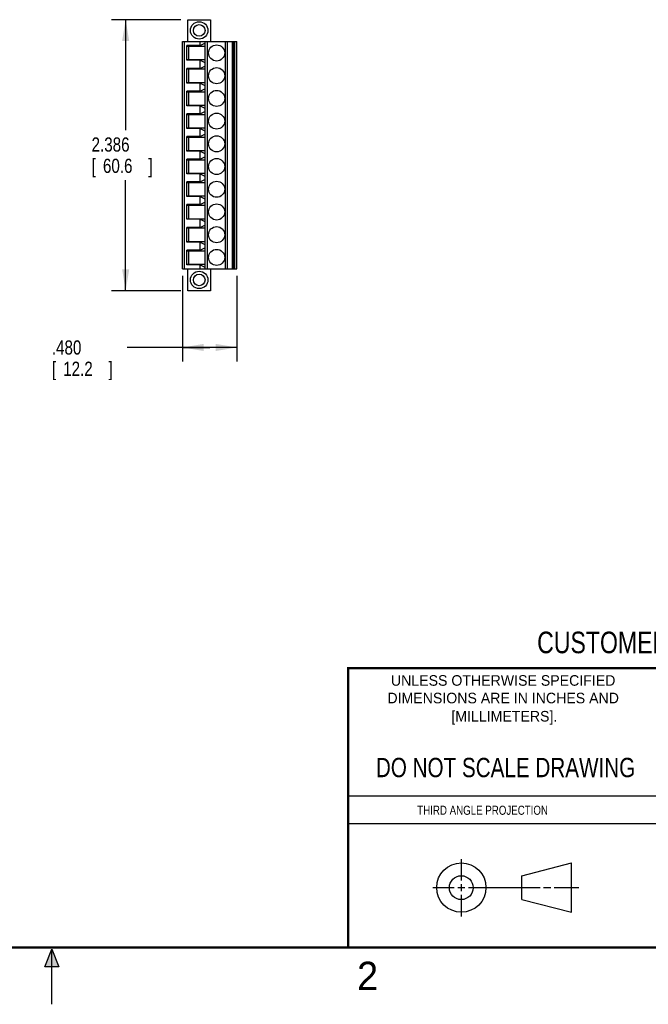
# Model space of a CAD drawing. Header units: inches. Extents: x 0 to 22, y 0 to 17.
# Tile 2 of 9: x 10.7 to 16.3, y 0 to 8.7. Entities that reach past the tile are written whole.
import ezdxf
from ezdxf.enums import TextEntityAlignment as Align

# ---------------------------------------------------------------- set-up
doc = ezdxf.new("R2010")
doc.units = ezdxf.units.IN
doc.header["$LTSCALE"] = 1.21
doc.header["$MEASUREMENT"] = 0
doc.layers.get('0').update_dxf_attribs({"linetype": 'CONTINUOUS'})
doc.layers.add('DIMENSIONS', color=7, linetype='CONTINUOUS')
doc.styles.get("Standard").update_dxf_attribs({"font": 'txt', "width": 0.8})
doc.dimstyles.new('DIMSTYLE_1', dxfattribs={"dimtxt": 0.125, "dimasz": 0.1875, "dimexe": 0.18, "dimexo": 0.0625, "dimgap": 0.09, "dimtad": 0, "dimtih": 1, "dimtoh": 1, "dimdec": 3, "dimzin": 4, "dimdsep": 46, "dimtxsty": 'STANDARD', "dimblk": '_FILLED', "dimblk1": '_FILLED', "dimblk2": '_FILLED', "dimcen": 0.09, "dimadec": 0, "dimazin": 0, "dimtp": 0.01, "dimtm": 0.01, "dimtfac": 1, "dimtdec": 3, "dimtofl": 0, "dimtmove": 0, "dimatfit": 3, "dimldrblk": '_FILLED', "dimfxl": 1, "dimtolj": 1, "dimtzin": 4, "dimarcsym": 0})

# ---------------------------------------------------------------- blocks, each defined once
blk = doc.blocks.new('_FILLED')
at = {"color": 0, "linetype": 'BYBLOCK'}
blk.add_solid([(0, 0), (-1, 0.167), (-1, -0.167)], dxfattribs=at)
blk = doc.blocks.new('*D2')
at = {"layer": 'DIMENSIONS', "color": 2, "linetype": 'CONTINUOUS'}
for p, q in [((12.135, 8.669), (11.5253, 8.669)), ((11.6503, 8.669), (11.6503, 7.6949)), ((11.6503, 6.2832), (11.6503, 7.2574)), ((12.135, 6.2832), (11.5253, 6.2832))]:
    blk.add_line(p, q, dxfattribs=at)
at = {"layer": 'DIMENSIONS', "color": 2, "linetype": 'CONTINUOUS', "xscale": 0.1875, "yscale": 0.1875, "zscale": 0.1875}
for p, rotation in [((11.6503, 8.669), 90), ((11.6503, 6.2832), 270)]:
    blk.add_blockref('_FILLED', p, dxfattribs=dict(at, rotation=rotation))
at = {"layer": 'DIMENSIONS', "color": 2, "linetype": 'CONTINUOUS', "width": 0.8}
for s, p in [('2.386', (11.3503, 7.5074)), ('[', (11.3503, 7.3199)), ('60.6', (11.4503, 7.3199)), (']', (11.8503, 7.3199))]:
    blk.add_text(s, height=0.125, dxfattribs=at).set_placement(p)
blk = doc.blocks.new('*D3')
at = {"layer": 'DIMENSIONS', "color": 2, "linetype": 'CONTINUOUS'}
for p, q in [((12.1503, 6.4136), (12.1503, 5.6582)), ((12.6306, 6.4136), (12.6306, 5.6582)), ((12.3904, 5.7832), (11.6628, 5.7832)), ((12.1503, 5.7832), (12.3904, 5.7832)), ((12.6306, 5.7832), (12.3904, 5.7832))]:
    blk.add_line(p, q, dxfattribs=at)
at = {"layer": 'DIMENSIONS', "color": 2, "linetype": 'CONTINUOUS', "xscale": 0.1875, "yscale": 0.1875, "zscale": 0.1875, "rotation": 180}
blk.add_blockref('_FILLED', (12.1503, 5.7832), dxfattribs=at)
at = {"layer": 'DIMENSIONS', "color": 2, "linetype": 'CONTINUOUS', "xscale": 0.1875, "yscale": 0.1875, "zscale": 0.1875}
blk.add_blockref('_FILLED', (12.6306, 5.7832), dxfattribs=at)
at = {"layer": 'DIMENSIONS', "color": 2, "linetype": 'CONTINUOUS', "width": 0.8}
for s, p in [('.480', (11.0003, 5.7207)), ('[', (11.0003, 5.5332)), ('12.2', (11.1003, 5.5332)), (']', (11.5003, 5.5332))]:
    blk.add_text(s, height=0.125, dxfattribs=at).set_placement(p)

msp = doc.modelspace()

# ---------------------------------------------------------------- hatches: boundary and pattern name
at = {"linetype": 'CONTINUOUS'}
msp.add_hatch(color=2, dxfattribs=at).paths.add_polyline_path([(10.9375, 0.3287), (11, 0.485), (11.0625, 0.3287)])

# ---------------------------------------------------------------- linework, layer by layer
at = {"color": 7, "linetype": 'CONTINUOUS'}
for p, q in [((12.1975, 8.4761), (12.1975, 8.669)), ((12.1975, 8.669), (12.3983, 8.669)), ((12.3983, 8.669), (12.3983, 8.4761)), ((12.1503, 6.4761), (12.1503, 8.4761)), ((12.1503, 8.4761), (12.6306, 8.4761)), ((12.1699, 6.4761), (12.1699, 8.4761)), ((12.1896, 8.3115), (12.1896, 8.4407)), ((12.3077, 8.4407), (12.1896, 8.4407)), ((12.1896, 8.4352), (12.3471, 8.4352)), ((12.207, 8.3171), (12.207, 8.4352)), ((12.3077, 8.4407), (12.3077, 8.4761)), ((12.3077, 8.4407), (12.3471, 8.4613)), ((12.3471, 8.4613), (12.3471, 8.2909)), ((12.3513, 6.4761), (12.3513, 8.4761)), ((12.3703, 6.4761), (12.3703, 8.4761)), ((12.5286, 6.4761), (12.5286, 8.4761)), ((12.5476, 6.4761), (12.5476, 8.4761)), ((12.5912, 6.4761), (12.5912, 8.4761)), ((12.5991, 6.4761), (12.5991, 8.4761)), ((12.6109, 6.4761), (12.6109, 8.4761)), ((12.6306, 6.4761), (12.6306, 8.4761)), ((12.1896, 8.3171), (12.3471, 8.3171)), ((12.3077, 8.3115), (12.1896, 8.3115)), ((12.1896, 8.1115), (12.1896, 8.2407)), ((12.3077, 8.2407), (12.1896, 8.2407)), ((12.3077, 8.2407), (12.3077, 8.3115)), ((12.3077, 8.3115), (12.3471, 8.2909)), ((12.3077, 8.2407), (12.3471, 8.2613)), ((12.3471, 8.2613), (12.3471, 8.0909)), ((12.1896, 8.2352), (12.3471, 8.2352)), ((12.207, 8.1171), (12.207, 8.2352)), ((12.1896, 8.1171), (12.3471, 8.1171)), ((12.3077, 8.1115), (12.1896, 8.1115)), ((12.3077, 8.0407), (12.3077, 8.1115)), ((12.3077, 8.1115), (12.3471, 8.0909)), ((12.1896, 7.9115), (12.1896, 8.0407)), ((12.3077, 8.0407), (12.1896, 8.0407)), ((12.1896, 8.0352), (12.3471, 8.0352)), ((12.207, 7.9171), (12.207, 8.0352)), ((12.3077, 8.0407), (12.3471, 8.0613)), ((12.3471, 8.0613), (12.3471, 7.8909)), ((12.1896, 7.9171), (12.3471, 7.9171)), ((12.3077, 7.9115), (12.1896, 7.9115)), ((12.3077, 7.8407), (12.3077, 7.9115)), ((12.3077, 7.9115), (12.3471, 7.8909)), ((12.1896, 7.7115), (12.1896, 7.8407)), ((12.3077, 7.8407), (12.1896, 7.8407)), ((12.1896, 7.8352), (12.3471, 7.8352)), ((12.207, 7.7171), (12.207, 7.8352)), ((12.3077, 7.8407), (12.3471, 7.8613)), ((12.3471, 7.8613), (12.3471, 7.6909)), ((12.1896, 7.7171), (12.3471, 7.7171)), ((12.3077, 7.7115), (12.1896, 7.7115)), ((12.1896, 7.5115), (12.1896, 7.6407)), ((12.3077, 7.6407), (12.1896, 7.6407)), ((12.1896, 7.6352), (12.3471, 7.6352)), ((12.207, 7.5171), (12.207, 7.6352)), ((12.3077, 7.6407), (12.3077, 7.7115)), ((12.3077, 7.7115), (12.3471, 7.6909)), ((12.3077, 7.6407), (12.3471, 7.6613)), ((12.3471, 7.6613), (12.3471, 7.4909)), ((12.1896, 7.5171), (12.3471, 7.5171)), ((12.3077, 7.5115), (12.1896, 7.5115)), ((12.3077, 7.4407), (12.3077, 7.5115)), ((12.3077, 7.5115), (12.3471, 7.4909)), ((12.3077, 7.4407), (12.3471, 7.4613)), ((12.3471, 7.4613), (12.3471, 7.2909)), ((12.1896, 7.3115), (12.1896, 7.4407)), ((12.3077, 7.4407), (12.1896, 7.4407)), ((12.1896, 7.4352), (12.3471, 7.4352)), ((12.207, 7.3171), (12.207, 7.4352)), ((12.1896, 7.3171), (12.3471, 7.3171)), ((12.3077, 7.3115), (12.1896, 7.3115)), ((12.3077, 7.3115), (12.3471, 7.2909)), ((12.3077, 7.2407), (12.3077, 7.3115)), ((12.3077, 7.2407), (12.1896, 7.2407)), ((12.1896, 7.1115), (12.1896, 7.2407)), ((12.1896, 7.2352), (12.3471, 7.2352)), ((12.207, 7.1171), (12.207, 7.2352)), ((12.3077, 7.2407), (12.3471, 7.2613)), ((12.3471, 7.2613), (12.3471, 7.0909)), ((12.1896, 7.1171), (12.3471, 7.1171)), ((12.3077, 7.1115), (12.1896, 7.1115)), ((12.3077, 7.1115), (12.3471, 7.0909)), ((12.3077, 7.0407), (12.3077, 7.1115)), ((12.3077, 7.0407), (12.1896, 7.0407)), ((12.1896, 6.9115), (12.1896, 7.0407)), ((12.1896, 7.0352), (12.3471, 7.0352)), ((12.207, 6.9171), (12.207, 7.0352)), ((12.3077, 7.0407), (12.3471, 7.0613)), ((12.3471, 7.0613), (12.3471, 6.8909)), ((12.1896, 6.9171), (12.3471, 6.9171)), ((12.3077, 6.9115), (12.1896, 6.9115)), ((12.3077, 6.9115), (12.3471, 6.8909)), ((12.3077, 6.8407), (12.3077, 6.9115)), ((12.3077, 6.8407), (12.3471, 6.8613)), ((12.3471, 6.8613), (12.3471, 6.6909)), ((12.3077, 6.8407), (12.1896, 6.8407)), ((12.1896, 6.7115), (12.1896, 6.8407)), ((12.1896, 6.8352), (12.3471, 6.8352)), ((12.207, 6.7171), (12.207, 6.8352)), ((12.1896, 6.7171), (12.3471, 6.7171)), ((12.3077, 6.7115), (12.1896, 6.7115)), ((12.3077, 6.7115), (12.3471, 6.6909)), ((12.3077, 6.6407), (12.3077, 6.7115)), ((12.3077, 6.6407), (12.1896, 6.6407)), ((12.1896, 6.5115), (12.1896, 6.6407)), ((12.1896, 6.6352), (12.3471, 6.6352)), ((12.207, 6.5171), (12.207, 6.6352)), ((12.3077, 6.6407), (12.3471, 6.6613)), ((12.3471, 6.6613), (12.3471, 6.4909)), ((12.1896, 6.5171), (12.3471, 6.5171)), ((12.3077, 6.5115), (12.1896, 6.5115)), ((12.3077, 6.5115), (12.3471, 6.4909)), ((12.3077, 6.4761), (12.3077, 6.5115)), ((12.1503, 6.4761), (12.6306, 6.4761)), ((12.1975, 6.2832), (12.1975, 6.4761)), ((12.3983, 6.4761), (12.3983, 6.2832)), ((12.3983, 6.2832), (12.1975, 6.2832)), ((15.1374, 1.132), (15.5769, 1.2447)), ((15.5769, 0.8105), (15.5769, 1.2447)), ((15.1374, 0.9219), (15.1374, 1.132)), ((15.1374, 0.9219), (15.5769, 0.8105))]:
    msp.add_line(p, q, dxfattribs=at)
at = {"color": 2, "linetype": 'CONTINUOUS'}
for p, q in [((13.61, 1.835), (16.375, 1.835)), ((16.375, 1.5888), (13.61, 1.5888)), ((14.6059, 1.0901), (14.6059, 1.2769)), ((14.6059, 0.9964), (14.6059, 1.0589)), ((14.3557, 1.0276), (14.5434, 1.0276)), ((14.5747, 1.0276), (14.6372, 1.0276)), ((14.6059, 0.7723), (14.6059, 0.9651)), ((14.6684, 1.0276), (15.2987, 1.0276)), ((15.3299, 1.0276), (15.3924, 1.0276)), ((15.4237, 1.0276), (15.6394, 1.0276)), ((10.9375, 0.3287), (11, 0.485)), ((11, 0.485), (11.0625, 0.3287)), ((11, 0), (11, 0.485)), ((11.0625, 0.3287), (10.9375, 0.3287))]:
    msp.add_line(p, q, dxfattribs=at)
at = {"color": 7, "linetype": 'CONTINUOUS', "const_width": 0.02}
for points in [[(13.6, 2.9595), (21.5, 2.96)], [(13.61, 0.5), (13.61, 2.96)], [(0.5, 0.5), (21.5, 0.5)]]:
    msp.add_lwpolyline(points, dxfattribs=at)
at = {"color": 7, "linetype": 'CONTINUOUS'}
for centre, radius in [((12.2979, 8.5745), 0.0768), ((12.2979, 8.5745), 0.0512), ((12.4514, 8.3761), 0.0709), ((12.4514, 8.1761), 0.0709), ((12.4514, 7.9761), 0.0709), ((12.4514, 7.7761), 0.0709), ((12.4514, 7.5761), 0.0709), ((12.4514, 7.3761), 0.0709), ((12.4514, 7.1761), 0.0709), ((12.4514, 6.9761), 0.0709), ((12.4514, 6.7761), 0.0709), ((12.4514, 6.5761), 0.0709), ((12.2979, 6.3777), 0.0768), ((12.2979, 6.3777), 0.0512), ((14.6059, 1.0276), 0.2171), ((14.6054, 1.0269), 0.105)]:
    msp.add_circle(centre, radius, dxfattribs=at)

# ---------------------------------------------------------------- texts
at = {"color": 7, "linetype": 'CONTINUOUS', "width": 0.8}
for s, height, p in [('CUSTOMER DRAWING', 0.19, (16.3742, 3.0911)), ('DO NOT SCALE DRAWING', 0.17, (14.9953, 1.9998))]:
    msp.add_text(s, height=height, dxfattribs=at).set_placement(p, align=Align.CENTER)
at = {"color": 2, "linetype": 'CONTINUOUS'}
for s, p in [('UNLESS OTHERWISE SPECIFIED', (14.9742, 2.8049)), ('DIMENSIONS ARE IN INCHES AND', (14.9742, 2.6501)), ('[MILLIMETERS].', (14.9844, 2.4899))]:
    msp.add_text(s, height=0.093, dxfattribs=at).set_placement(p, align=Align.CENTER)
at = {"color": 2, "linetype": 'CONTINUOUS', "width": 0.8}
msp.add_text('THIRD ANGLE PROJECTION', height=0.08, dxfattribs=at).set_placement((14.2178, 1.6686))
at = {"color": 2, "linetype": 'CONTINUOUS'}
msp.add_text('2', height=0.25, dxfattribs=at).set_placement((13.6875, 0.125))

# ---------------------------------------------------------------- dimensions: what is measured, and where the dimension line sits
at = {"layer": 'DIMENSIONS', "color": 2, "linetype": 'CONTINUOUS'}
dim = msp.add_linear_dim(base=(11.6503, 6.2832), p1=(12.135, 8.669), p2=(12.135, 6.2832), angle=270, dimstyle='DIMSTYLE_1', dxfattribs=at)
dim.commit()
dim.dimension.update_dxf_attribs({"geometry": '*D2', "text_midpoint": (11.6503, 7.4761), "dimtype": 160})
dim = msp.add_linear_dim(base=(12.6306, 5.7832), p1=(12.1503, 6.4136), p2=(12.6306, 6.4136), dimstyle='DIMSTYLE_1', dxfattribs=at)
dim.commit()
dim.dimension.update_dxf_attribs({"geometry": '*D3', "text_midpoint": (11.3003, 5.6894), "dimtype": 160})

doc.saveas('drawing.dxf')
